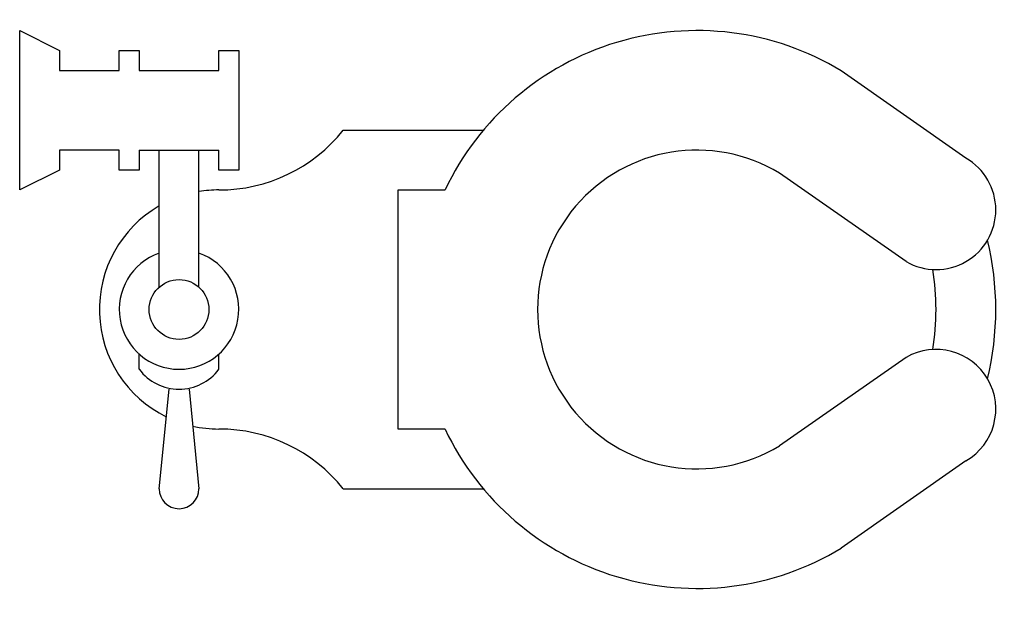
# Model space of a CAD drawing. Header units: millimetres. Extents: x 239.2 to 264, y 324.6 to 339.1.
import ezdxf

# ---------------------------------------------------------------- set-up
doc = ezdxf.new("R2010")
doc.units = ezdxf.units.MM
doc.styles.add('ATT', font='txt')

# ---------------------------------------------------------------- blocks, each defined once
blk = doc.blocks.new('15PTOI10')
for p, q in [((0, 7), (1, 6.5)), ((0, 3), (0, 7)), ((1, 6.5), (1, 6)), ((2.5, 6.5), (3, 6.5)), ((2.5, 6), (2.5, 6.5)), ((3, 6.5), (3, 6)), ((5, 6.5), (5.5, 6.5)), ((5, 6), (5, 6.5)), ((5.5, 6.5), (5.5, 3.5)), ((1, 6), (2.5, 6)), ((3, 6), (5, 6)), ((23.75, 3.799038), (20.618758, 5.992044)), ((8.122499, 4.5), (11.638097, 4.5)), ((2.5, 4), (1, 4)), ((1, 4), (1, 3.5)), ((2.5, 3.5), (2.5, 4)), ((3, 4), (5, 4)), ((3, 4), (3, 3.5)), ((3.5, 0.559017), (3.5, 4)), ((4.5, 0.559017), (4.5, 4)), ((5, 3.5), (5, 4)), ((1, 3.5), (0, 3)), ((3, 3.5), (2.5, 3.5)), ((5.5, 3.5), (5, 3.5)), ((22.25, 1.200962), (19.067398, 3.424305)), ((9.5, -3), (9.5, 3)), ((9.5, 3), (10.675445, 3)), ((3, -1.5), (3, -1.118034)), ((5, -1.5), (5, -1.118034)), ((22.25, -1.200962), (19.067398, -3.424305)), ((3.5, -4.5), (3.75, -2)), ((4.25, -2), (4.5, -4.5)), ((10.675445, -3), (9.5, -3)), ((23.75, -3.799038), (20.618758, -5.992044)), ((8.122499, -4.5), (11.638097, -4.5))]:
    blk.add_line(p, q)
blk.add_circle((4, 0), 0.75)
for centre, radius, start, end in [((17, 0), 7, 58.87108, 154.623066), ((5, 7), 4, 270, 321.317813), ((17, 0), 4, 58.878836, 301.121164), ((23, 2.5), 1.5, 240, 60), ((5, 0), 3, 90, 99.594068), ((5, 0), 3, 120, 243.908297), ((17, 0), 7.5, 346.564633, 13.435367), ((4, 0), 1.5, 109.471221, 70.528779), ((17, 0), 6, 350.38296, 9.61704), ((23, -2.5), 1.5, 300, 120), ((4, -0.75), 1.25, 216.869898, 323.130102), ((5, 0), 3, 257.344038, 270), ((5, -7), 4, 38.682187, 90), ((17, 0), 7, 205.376934, 301.12892), ((4, -4.5), 0.5, 180, 0)]:
    blk.add_arc(centre, radius, start, end)
at = {"style": 'ATT'}
for tag, p, flags in [('ITEM', (0, -16.5), 3), ('ROOM_NUMBER', (0, -25.5), 1)]:
    blk.add_attdef(tag, p, '', height=6, dxfattribs=dict(at, flags=flags))

msp = doc.modelspace()

# ---------------------------------------------------------------- block references
msp.add_blockref('15PTOI10', (239.241, 331.833))

doc.saveas('drawing.dxf')
